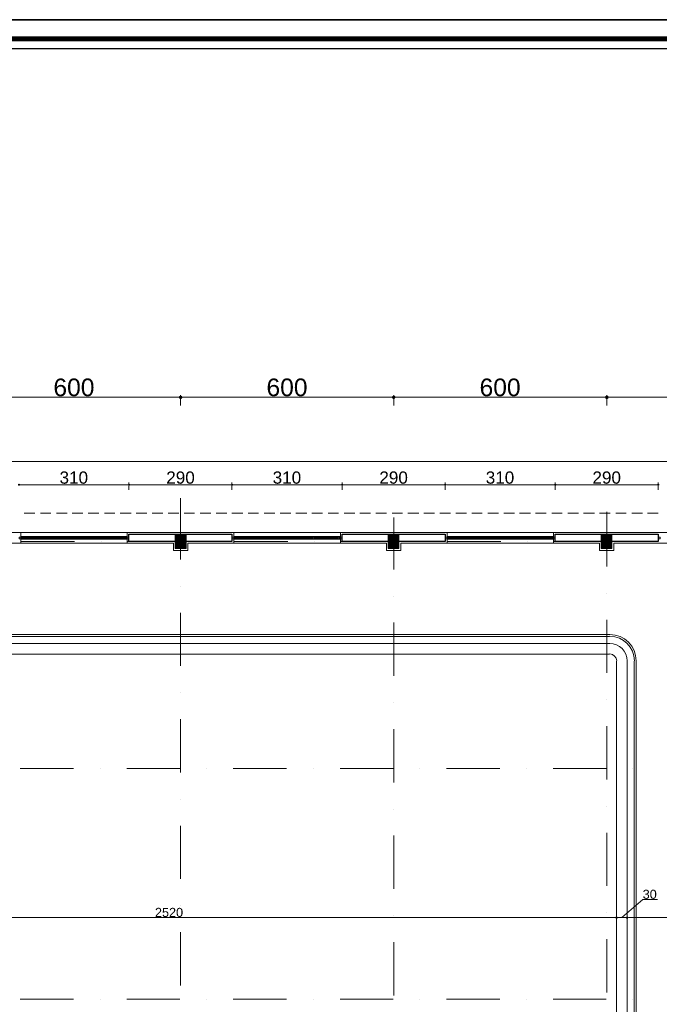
# Model space of a CAD drawing. Header units: metres. Extents: x 5.7 to 89.8, y 4 to 63.5.
# Tile 14 of 22: x 38.6 to 56.6, y 35.7 to 63.5. Entities that reach past the tile are written whole.
import ezdxf

# ---------------------------------------------------------------- set-up
doc = ezdxf.new("R2010")
doc.units = ezdxf.units.M
doc.header["$MEASUREMENT"] = 0
for name, color, linetype in [('PDF2_ax', 7, 'Continuous'), ('PDF2_column', 7, 'Continuous'), ('PDF2_dim', 7, 'Continuous'), ('PDF2_furn', 7, 'Continuous'), ('PDF2_KADR', 7, 'Continuous'), ('PDF2_khatchin', 7, 'Continuous'), ('PDF2_Layer5', 7, 'Continuous'), ('PDF2_line-estakhr', 7, 'Continuous'), ('PDF2_Text', 7, 'Continuous'), ('PDF2_W', 7, 'Continuous'), ('PDF2_wall', 7, 'Continuous'), ('PDF2_WIN', 7, 'Continuous')]:
    doc.layers.add(name, color=color, linetype=linetype)
doc.styles.add('PDF Arial', font='arial.ttf')

msp = doc.modelspace()

# ---------------------------------------------------------------- hatches: boundary and pattern name
at = {"layer": 'PDF2_dim', "transparency": 33554559}
for points in [[(38.557, 50.397), (38.547, 50.378), (38.557, 50.358), (38.586, 50.349), (38.605, 50.358), (38.615, 50.378), (38.605, 50.397), (38.586, 50.406)], [(41.658, 50.397), (41.649, 50.378), (41.658, 50.358), (41.677, 50.349), (41.706, 50.358), (41.706, 50.397), (41.677, 50.406)], [(44.557, 50.397), (44.548, 50.378), (44.557, 50.358), (44.576, 50.349), (44.605, 50.358), (44.615, 50.378), (44.605, 50.397), (44.576, 50.406)], [(47.658, 50.397), (47.649, 50.378), (47.658, 50.358), (47.678, 50.349), (47.707, 50.358), (47.707, 50.397), (47.678, 50.406)], [(50.557, 50.397), (50.548, 50.378), (50.557, 50.358), (50.577, 50.349), (50.606, 50.358), (50.615, 50.378), (50.606, 50.397), (50.577, 50.406)], [(53.659, 50.397), (53.649, 50.378), (53.659, 50.358), (53.678, 50.349), (53.707, 50.358), (53.707, 50.397), (53.678, 50.406)], [(56.558, 50.397), (56.548, 50.378), (56.558, 50.358), (56.577, 50.349), (56.606, 50.358), (56.615, 50.378), (56.606, 50.397), (56.577, 50.406)], [(55.383, 38.204), (55.373, 38.184), (55.383, 38.156), (55.402, 38.146), (55.431, 38.156), (55.44, 38.184), (55.431, 38.204), (55.402, 38.213)], [(55.681, 38.204), (55.672, 38.184), (55.681, 38.156), (55.71, 38.146), (55.729, 38.156), (55.739, 38.184), (55.729, 38.204), (55.71, 38.213)]]:
    msp.add_hatch(color=256, dxfattribs=at).paths.add_polyline_path(points)
at = {"layer": 'PDF2_W', "transparency": 33554559}
for points in [[(43.17, 52.805), (43.18, 52.843), (43.17, 52.872), (43.132, 52.891), (43.093, 52.872), (43.084, 52.843), (43.093, 52.805), (43.132, 52.785)], [(49.17, 52.805), (49.18, 52.843), (49.17, 52.872), (49.132, 52.891), (49.093, 52.872), (49.084, 52.843), (49.093, 52.805), (49.132, 52.785)], [(55.171, 52.805), (55.18, 52.843), (55.171, 52.872), (55.132, 52.891), (55.094, 52.872), (55.084, 52.843), (55.094, 52.805), (55.132, 52.785)]]:
    msp.add_hatch(color=256, dxfattribs=at).paths.add_polyline_path(points)

# ---------------------------------------------------------------- linework, layer by layer
at = {"layer": 'PDF2_ax', "lineweight": 9}
for points in [[(43.132, 50.002), (43.132, 48.268)], [(49.132, 49.453), (49.132, 47.989)], [(55.132, 49.617), (55.132, 48.076)], [(38.644, 48.779), (40.146, 48.779)], [(40.897, 48.779), (40.897, 48.779)], [(41.649, 48.779), (43.141, 48.779)], [(43.893, 48.779), (43.893, 48.779)], [(44.644, 48.779), (46.146, 48.779)], [(46.898, 48.779), (46.898, 48.779)], [(47.649, 48.779), (49.142, 48.779)], [(49.893, 48.779), (49.893, 48.779)], [(50.644, 48.779), (52.147, 48.779)], [(52.898, 48.779), (52.898, 48.779)], [(53.649, 48.779), (55.142, 48.779)], [(55.893, 48.779), (55.893, 48.779)], [(43.132, 47.517), (43.132, 47.517)], [(49.132, 47.238), (49.132, 47.238)], [(55.132, 47.325), (55.132, 47.325)], [(43.132, 46.766), (43.132, 45.273)], [(49.132, 46.496), (49.132, 44.994)], [(55.132, 46.573), (55.132, 45.08)], [(43.132, 44.522), (43.132, 44.522)], [(49.132, 44.243), (49.132, 44.243)], [(55.132, 44.329), (55.132, 44.329)], [(43.132, 43.771), (43.132, 42.268)], [(55.132, 43.578), (55.132, 42.076)], [(49.132, 43.491), (49.132, 41.989)], [(38.615, 42.384), (40.117, 42.384)], [(40.868, 42.384), (40.868, 42.384)], [(41.62, 42.384), (43.112, 42.384)], [(43.864, 42.384), (43.864, 42.384)], [(44.615, 42.384), (46.117, 42.384)], [(46.869, 42.384), (46.869, 42.384)], [(47.62, 42.384), (49.113, 42.384)], [(49.864, 42.384), (49.864, 42.384)], [(50.615, 42.384), (52.118, 42.384)], [(52.869, 42.384), (52.869, 42.384)], [(53.62, 42.384), (55.113, 42.384)], [(55.864, 42.384), (55.864, 42.384)], [(43.132, 41.517), (43.132, 41.517)], [(49.132, 41.238), (49.132, 41.238)], [(55.132, 41.324), (55.132, 41.324)], [(43.132, 40.766), (43.132, 39.273)], [(49.132, 40.496), (49.132, 38.994)], [(55.132, 40.573), (55.132, 39.08)], [(43.132, 38.522), (43.132, 38.522)], [(55.132, 38.329), (55.132, 38.329)], [(49.132, 38.242), (49.132, 38.242)], [(43.132, 37.77), (43.132, 36.268)], [(49.132, 37.491), (49.132, 35.989)], [(55.132, 37.578), (55.132, 36.075)], [(38.615, 35.883), (40.117, 35.883)], [(40.868, 35.883), (40.868, 35.883)], [(41.62, 35.883), (43.112, 35.883)], [(43.864, 35.883), (43.864, 35.883)], [(44.615, 35.883), (46.117, 35.883)], [(46.869, 35.883), (46.869, 35.883)], [(47.62, 35.883), (49.113, 35.883)], [(49.864, 35.883), (49.864, 35.883)], [(50.615, 35.883), (52.118, 35.883)], [(52.869, 35.883), (52.869, 35.883)], [(53.62, 35.883), (55.113, 35.883)], [(55.864, 35.883), (55.864, 35.883)]]:
    msp.add_lwpolyline(points, dxfattribs=at)
at = {"layer": 'PDF2_column', "lineweight": 18}
for points in [[(42.978, 48.952), (43.016, 48.981)], [(42.978, 48.914), (43.045, 48.981)], [(42.978, 48.875), (43.084, 48.981)], [(42.978, 48.846), (43.122, 48.981)], [(42.978, 48.808), (43.132, 48.962), (43.151, 48.981)], [(42.978, 48.769), (42.987, 48.779), (43.132, 48.923), (43.19, 48.981)], [(42.978, 48.74), (43.026, 48.779), (43.132, 48.885), (43.228, 48.981)], [(42.978, 48.702), (43.055, 48.779), (43.132, 48.856), (43.257, 48.981)], [(42.978, 48.663), (43.093, 48.779), (43.132, 48.817), (43.286, 48.962)], [(42.978, 48.634), (43.132, 48.779), (43.286, 48.933)], [(42.978, 48.596), (43.132, 48.75), (43.161, 48.779), (43.286, 48.894)], [(42.997, 48.577), (43.132, 48.711), (43.199, 48.779), (43.286, 48.856)], [(43.035, 48.577), (43.132, 48.673), (43.238, 48.779), (43.286, 48.827)], [(43.132, 49.029), (43.132, 48.528)], [(48.978, 48.952), (49.016, 48.981)], [(48.978, 48.914), (49.045, 48.981)], [(48.978, 48.875), (49.084, 48.981)], [(48.978, 48.846), (49.122, 48.981)], [(48.978, 48.808), (49.132, 48.962), (49.151, 48.981)], [(48.978, 48.769), (48.987, 48.779), (49.132, 48.923), (49.19, 48.981)], [(48.978, 48.74), (49.026, 48.779), (49.132, 48.885), (49.228, 48.981)], [(48.978, 48.702), (49.055, 48.779), (49.132, 48.856), (49.257, 48.981)], [(48.978, 48.663), (49.093, 48.779), (49.132, 48.817), (49.276, 48.962)], [(48.978, 48.634), (49.132, 48.779), (49.276, 48.933)], [(48.978, 48.596), (49.132, 48.75), (49.161, 48.779), (49.276, 48.894)], [(48.997, 48.577), (49.132, 48.711), (49.199, 48.779), (49.276, 48.856)], [(49.036, 48.577), (49.132, 48.673), (49.238, 48.779), (49.276, 48.827)], [(49.132, 49.029), (49.132, 48.528)], [(54.978, 48.952), (55.007, 48.981)], [(54.978, 48.914), (55.046, 48.981)], [(54.978, 48.875), (55.084, 48.981)], [(54.978, 48.846), (55.123, 48.981)], [(54.978, 48.808), (55.132, 48.962), (55.151, 48.981)], [(54.978, 48.769), (54.988, 48.779), (55.132, 48.923), (55.19, 48.981)], [(54.978, 48.74), (55.026, 48.779), (55.132, 48.885), (55.229, 48.981)], [(54.978, 48.702), (55.055, 48.779), (55.132, 48.856), (55.257, 48.981)], [(54.978, 48.663), (55.094, 48.779), (55.132, 48.817), (55.277, 48.962)], [(54.978, 48.634), (55.132, 48.779), (55.277, 48.933)], [(54.978, 48.596), (55.132, 48.75), (55.161, 48.779), (55.277, 48.894)], [(54.997, 48.577), (55.132, 48.711), (55.2, 48.779), (55.277, 48.856)], [(55.036, 48.577), (55.132, 48.673), (55.238, 48.779), (55.277, 48.827)], [(55.132, 49.029), (55.132, 48.528)], [(43.334, 48.779), (42.929, 48.779)], [(43.074, 48.577), (43.132, 48.644), (43.276, 48.779), (43.286, 48.788)], [(43.103, 48.577), (43.132, 48.605), (43.286, 48.75)], [(43.132, 48.779), (43.132, 48.779)], [(43.141, 48.577), (43.286, 48.721)], [(43.18, 48.577), (43.286, 48.683)], [(43.209, 48.577), (43.286, 48.644)], [(43.247, 48.577), (43.286, 48.615)], [(49.334, 48.779), (48.93, 48.779)], [(49.074, 48.577), (49.132, 48.644), (49.267, 48.779), (49.276, 48.788)], [(49.103, 48.577), (49.132, 48.605), (49.276, 48.75)], [(49.132, 48.779), (49.132, 48.779)], [(49.142, 48.577), (49.276, 48.721)], [(49.18, 48.577), (49.276, 48.683)], [(49.209, 48.577), (49.276, 48.644)], [(49.248, 48.577), (49.276, 48.615)], [(55.334, 48.779), (54.93, 48.779)], [(55.074, 48.577), (55.132, 48.644), (55.267, 48.779), (55.277, 48.788)], [(55.103, 48.577), (55.132, 48.605), (55.277, 48.75)], [(55.132, 48.779), (55.132, 48.779)], [(55.142, 48.577), (55.277, 48.721)], [(55.18, 48.577), (55.277, 48.683)], [(55.209, 48.577), (55.277, 48.644)], [(55.248, 48.577), (55.277, 48.615)]]:
    msp.add_lwpolyline(points, dxfattribs=at)
for points in [[(42.978, 48.577), (43.286, 48.577), (43.286, 48.981), (42.978, 48.981)], [(48.978, 48.577), (49.276, 48.577), (49.276, 48.981), (48.978, 48.981)], [(54.978, 48.577), (55.277, 48.577), (55.277, 48.981), (54.978, 48.981)]]:
    msp.add_lwpolyline(points, close=True, dxfattribs=at)
at = {"layer": 'PDF2_dim', "lineweight": 20}
for points in [[(43.035, 52.843), (37.228, 52.843)], [(49.036, 52.843), (43.228, 52.843)], [(55.026, 52.843), (49.228, 52.843)], [(61.026, 52.843), (55.229, 52.843)], [(38.615, 50.378), (38.644, 50.378), (41.62, 50.378), (41.649, 50.378)], [(41.706, 50.378), (41.745, 50.378), (44.519, 50.378), (44.548, 50.378)], [(44.615, 50.378), (44.644, 50.378), (47.62, 50.378), (47.649, 50.378)], [(47.707, 50.378), (47.745, 50.378), (50.519, 50.378), (50.548, 50.378)], [(50.615, 50.378), (50.644, 50.378), (53.62, 50.378), (53.649, 50.378)], [(53.707, 50.378), (53.745, 50.378), (56.519, 50.378), (56.548, 50.378)], [(55.556, 38.184), (56.143, 38.695), (56.558, 38.695)], [(30.236, 38.184), (30.264, 38.184), (55.344, 38.184), (55.373, 38.184)], [(55.44, 38.184), (55.469, 38.184), (55.643, 38.184), (55.672, 38.184)], [(55.739, 38.184), (55.768, 38.184), (60.882, 38.184), (60.921, 38.184)]]:
    msp.add_lwpolyline(points, dxfattribs=at)
for points in [[(43.132, 52.901), (43.132, 52.612)], [(49.132, 52.901), (49.132, 52.612)], [(55.132, 52.901), (55.132, 52.612)], [(41.677, 50.435), (41.677, 50.233)], [(44.576, 50.435), (44.576, 50.233)], [(47.678, 50.435), (47.678, 50.233)], [(50.577, 50.435), (50.577, 50.233)], [(53.678, 50.435), (53.678, 50.233)], [(56.577, 50.435), (56.577, 50.233)], [(55.402, 38.117), (55.402, 38.107)], [(55.71, 38.117), (55.71, 38.107)]]:
    msp.add_lwpolyline(points, close=True, dxfattribs=at)
at = {"layer": 'PDF2_furn', "lineweight": 9}
msp.add_lwpolyline([(20.778, 49.617), (20.778, 51.033), (71.63, 51.033), (71.63, 27.234), (63.733, 27.234), (63.733, 16.225), (20.778, 16.225), (20.778, 29.314)], dxfattribs=at)
at = {"layer": 'PDF2_KADR', "lineweight": 25}
for points in [[(5.695, 4.013), (89.785, 4.013), (89.785, 63.476), (5.695, 63.476)], [(5.695, 63.476), (89.785, 63.476), (89.785, 4.013), (5.695, 4.013)], [(6.514, 4.832), (88.841, 4.832), (88.841, 62.657), (6.514, 62.657)]]:
    msp.add_lwpolyline(points, close=True, dxfattribs=at)
at = {"layer": 'PDF2_KADR', "lineweight": 0, "const_width": 0.135}
msp.add_lwpolyline([(6.235, 62.937), (6.235, 4.552), (89.111, 4.552), (89.111, 62.937)], close=True, dxfattribs=at)
at = {"layer": 'PDF2_khatchin', "lineweight": 18}
for points in [[(39.029, 49.578), (38.73, 49.578)], [(39.481, 49.578), (39.183, 49.578)], [(39.934, 49.578), (39.636, 49.578)], [(40.377, 49.578), (40.079, 49.578)], [(40.83, 49.578), (40.531, 49.578)], [(41.283, 49.578), (40.984, 49.578)], [(41.735, 49.578), (41.427, 49.578)], [(42.178, 49.578), (41.88, 49.578)], [(42.631, 49.578), (42.332, 49.578)], [(43.084, 49.578), (42.785, 49.578)], [(43.527, 49.578), (43.228, 49.578)], [(43.979, 49.578), (43.681, 49.578)], [(44.432, 49.578), (44.133, 49.578)], [(44.885, 49.578), (44.576, 49.578)], [(45.328, 49.578), (45.029, 49.578)], [(45.78, 49.578), (45.482, 49.578)], [(46.233, 49.578), (45.934, 49.578)], [(46.686, 49.578), (46.377, 49.578)], [(47.129, 49.578), (46.83, 49.578)], [(47.581, 49.578), (47.283, 49.578)], [(48.034, 49.578), (47.735, 49.578)], [(48.477, 49.578), (48.178, 49.578)], [(48.93, 49.578), (48.631, 49.578)], [(49.382, 49.578), (49.084, 49.578)], [(49.835, 49.578), (49.527, 49.578)], [(50.278, 49.578), (49.98, 49.578)], [(50.731, 49.578), (50.432, 49.578)], [(51.183, 49.578), (50.885, 49.578)], [(51.626, 49.578), (51.328, 49.578)], [(52.079, 49.578), (51.781, 49.578)], [(52.532, 49.578), (52.233, 49.578)], [(52.984, 49.578), (52.676, 49.578)], [(53.427, 49.578), (53.129, 49.578)], [(53.88, 49.578), (53.582, 49.578)], [(54.333, 49.578), (54.034, 49.578)], [(54.785, 49.578), (54.477, 49.578)], [(55.229, 49.578), (54.93, 49.578)], [(55.681, 49.578), (55.383, 49.578)], [(56.134, 49.578), (55.835, 49.578)], [(56.577, 49.578), (56.278, 49.578)]]:
    msp.add_lwpolyline(points, dxfattribs=at)
at = {"layer": 'PDF2_Layer5', "lineweight": 13}
for points in [[(25.198, 31.125), (24.977, 31.125), (24.977, 48.528), (24.929, 48.528), (24.929, 49.029), (30.332, 49.029), (36.332, 49.029), (41.6, 49.029), (43.931, 49.029), (49.931, 49.029), (54.333, 49.029), (57.434, 49.029), (61.277, 49.029), (61.277, 48.981)], [(38.634, 48.731), (38.634, 49.029)], [(41.629, 49.029), (41.629, 48.731)], [(44.634, 48.731), (44.634, 49.029)], [(47.629, 49.029), (47.629, 48.731)], [(50.634, 48.731), (50.634, 49.029)], [(53.63, 49.029), (53.63, 48.731)], [(60.93, 48.731), (55.334, 48.731), (55.334, 48.528), (54.93, 48.528), (54.93, 48.731), (49.931, 48.731), (49.334, 48.731), (49.334, 48.528), (48.93, 48.528), (48.93, 48.731), (48.333, 48.731), (43.334, 48.731), (43.334, 48.528), (42.929, 48.528), (42.929, 48.731), (42.332, 48.731), (37.334, 48.731)]]:
    msp.add_lwpolyline(points, dxfattribs=at)
at = {"layer": 'PDF2_line-estakhr', "lineweight": 18}
for points in [[(30.409, 46.159), (55.209, 46.159)], [(30.409, 46.101), (55.209, 46.101)], [(30.409, 45.909), (55.209, 45.909)], [(30.409, 45.601), (55.209, 45.601)], [(55.402, 45.408), (55.402, 32.55)], [(55.71, 45.408), (55.71, 32.55)], [(55.903, 45.408), (55.903, 32.55)], [(55.96, 45.408), (55.96, 32.55)]]:
    msp.add_lwpolyline(points, dxfattribs=at)
for radius in [0.746, 0.698, 0.496, 0.197]:
    msp.add_arc((55.214, 45.413), radius, 0.0055, 90, dxfattribs=at)
at = {"layer": 'PDF2_W', "lineweight": 9}
for points in [[(43.084, 52.843), (43.035, 52.843)], [(43.18, 52.843), (43.228, 52.843)], [(49.084, 52.843), (49.036, 52.843)], [(49.18, 52.843), (49.228, 52.843)], [(55.084, 52.843), (55.026, 52.843)], [(55.18, 52.843), (55.229, 52.843)]]:
    msp.add_lwpolyline(points, dxfattribs=at)
at = {"layer": 'PDF2_wall', "lineweight": 30}
for points in [[(41.677, 48.779), (41.677, 48.981), (42.978, 48.981), (42.978, 48.779)], [(44.576, 48.981), (44.576, 48.779), (43.286, 48.779), (43.286, 48.981)], [(47.678, 48.779), (47.678, 48.981), (48.978, 48.981), (48.978, 48.779)], [(50.577, 48.981), (50.577, 48.779), (49.276, 48.779), (49.276, 48.981)], [(53.678, 48.779), (53.678, 48.981), (54.978, 48.981), (54.978, 48.779)], [(56.577, 48.981), (56.577, 48.779), (55.277, 48.779), (55.277, 48.981)]]:
    msp.add_lwpolyline(points, close=True, dxfattribs=at)
at = {"layer": 'PDF2_WIN', "lineweight": 18}
for points in [[(38.586, 48.904), (38.586, 48.856), (38.634, 48.856), (38.634, 48.904)], [(38.634, 48.914), (38.634, 48.846), (38.663, 48.846), (38.663, 48.914)], [(38.663, 48.856), (38.634, 48.856), (38.634, 48.904), (38.663, 48.904), (38.692, 48.904), (38.692, 48.856), (38.663, 48.856), (38.663, 48.904)], [(38.711, 48.894), (38.692, 48.894), (38.692, 48.914), (38.692, 48.846), (38.663, 48.846), (38.663, 48.914), (38.692, 48.914), (38.711, 48.914)], [(38.711, 48.914), (38.711, 48.894), (38.692, 48.894), (38.692, 48.914)], [(38.711, 48.846), (38.711, 48.865), (38.692, 48.865), (38.692, 48.846)], [(38.711, 48.865), (38.711, 48.846), (38.692, 48.846), (38.692, 48.865)], [(39.347, 48.914), (39.347, 48.846), (39.385, 48.846), (39.385, 48.914)], [(39.376, 48.856), (39.376, 48.904), (39.356, 48.904), (39.356, 48.856)], [(39.385, 48.904), (39.404, 48.904), (39.404, 48.856), (39.385, 48.856)], [(40.069, 48.914), (40.05, 48.914), (40.05, 48.894), (40.069, 48.894)], [(40.05, 48.894), (40.05, 48.914), (40.069, 48.914), (40.069, 48.894)], [(40.069, 48.846), (40.05, 48.846), (40.05, 48.865), (40.069, 48.865)], [(40.05, 48.865), (40.05, 48.846), (40.069, 48.846), (40.069, 48.865)], [(40.098, 48.856), (40.098, 48.904), (40.079, 48.904), (40.079, 48.856)], [(40.108, 48.904), (40.127, 48.904), (40.127, 48.856), (40.108, 48.856)], [(40.127, 48.914), (40.127, 48.846), (40.165, 48.846), (40.165, 48.914)], [(40.156, 48.856), (40.156, 48.904), (40.136, 48.904), (40.136, 48.856)], [(40.213, 48.894), (40.194, 48.894), (40.194, 48.914), (40.194, 48.846), (40.165, 48.846), (40.165, 48.914), (40.194, 48.914), (40.213, 48.914)], [(40.165, 48.904), (40.185, 48.904), (40.185, 48.856), (40.165, 48.856)], [(40.213, 48.914), (40.213, 48.894), (40.194, 48.894), (40.194, 48.914)], [(40.213, 48.846), (40.213, 48.865), (40.194, 48.865), (40.194, 48.846)], [(40.213, 48.865), (40.213, 48.846), (40.194, 48.846), (40.194, 48.865)], [(40.849, 48.914), (40.849, 48.846), (40.878, 48.846), (40.878, 48.914)], [(40.878, 48.856), (40.878, 48.904), (40.859, 48.904), (40.859, 48.856)], [(40.888, 48.904), (40.907, 48.904), (40.907, 48.856), (40.888, 48.856)], [(41.571, 48.914), (41.552, 48.914), (41.552, 48.894), (41.571, 48.894)], [(41.552, 48.894), (41.552, 48.914), (41.571, 48.914), (41.571, 48.894)], [(41.571, 48.846), (41.552, 48.846), (41.552, 48.865), (41.571, 48.865)], [(41.552, 48.865), (41.552, 48.846), (41.571, 48.846), (41.571, 48.865)], [(41.6, 48.856), (41.571, 48.856), (41.571, 48.904), (41.6, 48.904), (41.629, 48.904), (41.629, 48.856), (41.6, 48.856), (41.6, 48.904)], [(41.629, 48.904), (41.629, 48.856), (41.677, 48.856), (41.677, 48.904)], [(44.576, 48.904), (44.576, 48.856), (44.634, 48.856), (44.634, 48.904)], [(44.634, 48.914), (44.634, 48.846), (44.663, 48.846), (44.663, 48.914)], [(44.653, 48.856), (44.653, 48.904), (44.634, 48.904), (44.634, 48.856)], [(44.711, 48.894), (44.692, 48.894), (44.692, 48.914), (44.692, 48.846), (44.663, 48.846), (44.663, 48.914), (44.692, 48.914), (44.711, 48.914)], [(44.663, 48.904), (44.692, 48.904), (44.692, 48.856), (44.663, 48.856)], [(44.711, 48.914), (44.711, 48.894), (44.692, 48.894), (44.692, 48.914)], [(44.711, 48.846), (44.711, 48.865), (44.692, 48.865), (44.692, 48.846)], [(44.711, 48.865), (44.711, 48.846), (44.692, 48.846), (44.692, 48.865)], [(45.347, 48.914), (45.347, 48.846), (45.385, 48.846), (45.385, 48.914)], [(45.376, 48.856), (45.376, 48.904), (45.357, 48.904), (45.357, 48.856)], [(45.385, 48.904), (45.405, 48.904), (45.405, 48.856), (45.385, 48.856)], [(46.069, 48.914), (46.05, 48.914), (46.05, 48.894), (46.069, 48.894)], [(46.05, 48.894), (46.05, 48.914), (46.069, 48.914), (46.069, 48.894)], [(46.069, 48.846), (46.05, 48.846), (46.05, 48.865), (46.069, 48.865)], [(46.05, 48.865), (46.05, 48.846), (46.069, 48.846), (46.069, 48.865)], [(46.098, 48.856), (46.098, 48.904), (46.069, 48.904), (46.069, 48.856)], [(46.108, 48.904), (46.127, 48.904), (46.127, 48.856), (46.108, 48.856)], [(46.127, 48.914), (46.127, 48.846), (46.166, 48.846), (46.166, 48.914)], [(46.156, 48.856), (46.156, 48.904), (46.137, 48.904), (46.137, 48.856)], [(46.214, 48.894), (46.194, 48.894), (46.194, 48.914), (46.194, 48.846), (46.166, 48.846), (46.166, 48.914), (46.194, 48.914), (46.214, 48.914)], [(46.166, 48.904), (46.185, 48.904), (46.185, 48.856), (46.166, 48.856)], [(46.214, 48.914), (46.214, 48.894), (46.194, 48.894), (46.194, 48.914)], [(46.214, 48.846), (46.214, 48.865), (46.194, 48.865), (46.194, 48.846)], [(46.214, 48.865), (46.214, 48.846), (46.194, 48.846), (46.194, 48.865)], [(46.849, 48.914), (46.849, 48.846), (46.878, 48.846), (46.878, 48.914)], [(46.878, 48.856), (46.878, 48.904), (46.849, 48.904), (46.849, 48.856)], [(46.888, 48.904), (46.907, 48.904), (46.907, 48.856), (46.888, 48.856)], [(47.572, 48.914), (47.552, 48.914), (47.552, 48.894), (47.572, 48.894)], [(47.552, 48.894), (47.552, 48.914), (47.572, 48.914), (47.572, 48.894)], [(47.572, 48.846), (47.552, 48.846), (47.552, 48.865), (47.572, 48.865)], [(47.552, 48.865), (47.552, 48.846), (47.572, 48.846), (47.572, 48.865)], [(47.601, 48.856), (47.572, 48.856), (47.572, 48.904), (47.601, 48.904), (47.629, 48.904), (47.629, 48.856), (47.601, 48.856), (47.601, 48.904)], [(47.629, 48.904), (47.629, 48.856), (47.678, 48.856), (47.678, 48.904)], [(50.577, 48.904), (50.577, 48.856), (50.634, 48.856), (50.634, 48.904)], [(50.634, 48.914), (50.634, 48.846), (50.663, 48.846), (50.663, 48.914)], [(50.654, 48.856), (50.654, 48.904), (50.634, 48.904), (50.634, 48.856)], [(50.711, 48.894), (50.692, 48.894), (50.692, 48.914), (50.692, 48.846), (50.663, 48.846), (50.663, 48.914), (50.692, 48.914), (50.711, 48.914)], [(50.663, 48.904), (50.692, 48.904), (50.692, 48.856), (50.663, 48.856)], [(50.711, 48.914), (50.711, 48.894), (50.692, 48.894), (50.692, 48.914)], [(50.711, 48.846), (50.711, 48.865), (50.692, 48.865), (50.692, 48.846)], [(50.711, 48.865), (50.711, 48.846), (50.692, 48.846), (50.692, 48.865)], [(51.347, 48.914), (51.347, 48.846), (51.386, 48.846), (51.386, 48.914)], [(51.376, 48.856), (51.376, 48.904), (51.357, 48.904), (51.357, 48.856)], [(51.386, 48.904), (51.405, 48.904), (51.405, 48.856), (51.386, 48.856)], [(52.069, 48.914), (52.05, 48.914), (52.05, 48.894), (52.069, 48.894)], [(52.05, 48.894), (52.05, 48.914), (52.069, 48.914), (52.069, 48.894)], [(52.069, 48.846), (52.05, 48.846), (52.05, 48.865), (52.069, 48.865)], [(52.05, 48.865), (52.05, 48.846), (52.069, 48.846), (52.069, 48.865)], [(52.098, 48.856), (52.098, 48.904), (52.069, 48.904), (52.069, 48.856)], [(52.108, 48.904), (52.127, 48.904), (52.127, 48.856), (52.108, 48.856)], [(52.127, 48.914), (52.127, 48.846), (52.166, 48.846), (52.166, 48.914)], [(52.156, 48.856), (52.156, 48.904), (52.137, 48.904), (52.137, 48.856)], [(52.214, 48.894), (52.195, 48.894), (52.195, 48.914), (52.195, 48.846), (52.166, 48.846), (52.166, 48.914), (52.195, 48.914), (52.214, 48.914)], [(52.166, 48.904), (52.185, 48.904), (52.185, 48.856), (52.166, 48.856)], [(52.204, 48.914), (52.204, 48.894), (52.195, 48.894), (52.195, 48.914)], [(52.204, 48.846), (52.204, 48.865), (52.195, 48.865), (52.195, 48.846)], [(52.214, 48.865), (52.214, 48.846), (52.195, 48.846), (52.195, 48.865)], [(52.85, 48.914), (52.85, 48.846), (52.878, 48.846), (52.878, 48.914)], [(52.878, 48.856), (52.878, 48.904), (52.85, 48.904), (52.85, 48.856)], [(52.888, 48.904), (52.907, 48.904), (52.907, 48.856), (52.888, 48.856)], [(53.572, 48.914), (53.553, 48.914), (53.553, 48.894), (53.572, 48.894)], [(53.553, 48.894), (53.553, 48.914), (53.572, 48.914), (53.572, 48.894)], [(53.572, 48.846), (53.553, 48.846), (53.553, 48.865), (53.572, 48.865)], [(53.553, 48.865), (53.553, 48.846), (53.572, 48.846), (53.572, 48.865)], [(53.601, 48.856), (53.572, 48.856), (53.572, 48.904), (53.601, 48.904), (53.63, 48.904), (53.63, 48.856), (53.601, 48.856), (53.601, 48.904)], [(53.63, 48.904), (53.63, 48.856), (53.678, 48.856), (53.678, 48.904)], [(56.577, 48.904), (56.577, 48.856), (56.635, 48.856), (56.635, 48.904)]]:
    msp.add_lwpolyline(points, close=True, dxfattribs=at)
for points in [[(38.672, 48.914), (38.653, 48.914), (38.672, 48.914)], [(38.672, 48.846), (38.653, 48.846), (38.672, 48.846)], [(40.05, 48.914), (38.711, 48.914)], [(39.347, 48.894), (38.711, 48.894)], [(39.347, 48.865), (38.711, 48.865)], [(40.05, 48.846), (38.711, 48.846)], [(39.395, 48.914), (39.376, 48.914), (39.395, 48.914)], [(39.395, 48.846), (39.376, 48.846), (39.395, 48.846)], [(40.05, 48.894), (39.414, 48.894), (39.414, 48.914), (39.414, 48.846), (39.385, 48.846), (39.385, 48.914), (39.414, 48.914)], [(40.05, 48.865), (39.414, 48.865), (39.414, 48.846)], [(40.069, 48.846), (40.098, 48.846), (40.098, 48.914), (40.069, 48.914), (40.069, 48.856)], [(40.088, 48.914), (40.108, 48.914), (40.088, 48.914)], [(40.098, 48.846), (40.127, 48.846), (40.127, 48.914), (40.098, 48.914), (40.098, 48.856), (40.088, 48.856)], [(40.108, 48.846), (40.088, 48.846)], [(40.108, 48.856), (40.108, 48.856)], [(40.175, 48.914), (40.156, 48.914), (40.175, 48.914)], [(40.175, 48.846), (40.156, 48.846), (40.175, 48.846)], [(41.552, 48.914), (40.213, 48.914)], [(40.849, 48.894), (40.213, 48.894)], [(40.849, 48.865), (40.213, 48.865)], [(41.552, 48.846), (40.213, 48.846)], [(40.888, 48.914), (40.868, 48.914), (40.888, 48.914)], [(40.888, 48.846), (40.868, 48.846), (40.888, 48.846)], [(41.552, 48.894), (40.907, 48.894), (40.907, 48.914), (40.907, 48.846), (40.878, 48.846), (40.878, 48.914), (40.907, 48.914)], [(41.552, 48.865), (40.907, 48.865), (40.907, 48.846)], [(41.571, 48.846), (41.6, 48.846), (41.6, 48.914), (41.571, 48.914), (41.571, 48.856)], [(41.591, 48.914), (41.61, 48.914), (41.591, 48.914)], [(41.61, 48.856), (41.6, 48.856), (41.591, 48.856)], [(41.61, 48.846), (41.591, 48.846)], [(41.6, 48.856), (41.6, 48.914), (41.629, 48.914), (41.629, 48.846), (41.6, 48.846)], [(44.673, 48.914), (44.653, 48.914), (44.673, 48.914)], [(44.673, 48.846), (44.653, 48.846), (44.673, 48.846)], [(46.05, 48.914), (44.711, 48.914)], [(45.347, 48.894), (44.711, 48.894)], [(45.347, 48.865), (44.711, 48.865)], [(46.05, 48.846), (44.711, 48.846)], [(45.395, 48.914), (45.376, 48.914), (45.395, 48.914)], [(45.395, 48.846), (45.376, 48.846), (45.395, 48.846)], [(46.05, 48.894), (45.414, 48.894), (45.414, 48.914), (45.414, 48.846), (45.385, 48.846), (45.385, 48.914), (45.414, 48.914)], [(46.05, 48.865), (45.414, 48.865), (45.414, 48.846)], [(46.069, 48.846), (46.098, 48.846), (46.098, 48.914), (46.069, 48.914), (46.069, 48.856)], [(46.089, 48.914), (46.108, 48.914), (46.089, 48.914)], [(46.098, 48.846), (46.127, 48.846), (46.127, 48.914), (46.098, 48.914), (46.098, 48.856), (46.089, 48.856)], [(46.108, 48.846), (46.089, 48.846)], [(46.108, 48.856), (46.108, 48.856)], [(46.175, 48.914), (46.146, 48.914), (46.175, 48.914)], [(46.175, 48.846), (46.146, 48.846), (46.175, 48.846)], [(47.552, 48.914), (46.214, 48.914)], [(46.849, 48.894), (46.214, 48.894)], [(46.849, 48.865), (46.214, 48.865)], [(47.552, 48.846), (46.214, 48.846)], [(46.888, 48.914), (46.869, 48.914), (46.888, 48.914)], [(46.888, 48.846), (46.869, 48.846), (46.888, 48.846)], [(47.552, 48.894), (46.907, 48.894), (46.907, 48.914), (46.907, 48.846), (46.878, 48.846), (46.878, 48.914), (46.907, 48.914)], [(47.552, 48.865), (46.907, 48.865), (46.907, 48.846)], [(47.572, 48.846), (47.601, 48.846), (47.601, 48.914), (47.572, 48.914), (47.572, 48.856)], [(47.591, 48.914), (47.61, 48.914), (47.591, 48.914)], [(47.61, 48.856), (47.601, 48.856), (47.591, 48.856)], [(47.61, 48.846), (47.591, 48.846)], [(47.601, 48.856), (47.601, 48.914), (47.629, 48.914), (47.629, 48.846), (47.601, 48.846)], [(50.673, 48.914), (50.654, 48.914), (50.673, 48.914)], [(50.673, 48.846), (50.654, 48.846), (50.673, 48.846)], [(52.05, 48.914), (50.711, 48.914)], [(51.347, 48.894), (50.711, 48.894)], [(51.347, 48.865), (50.711, 48.865)], [(52.05, 48.846), (50.711, 48.846)], [(51.395, 48.914), (51.366, 48.914), (51.395, 48.914)], [(51.395, 48.846), (51.366, 48.846), (51.395, 48.846)], [(52.05, 48.894), (51.415, 48.894), (51.415, 48.914), (51.415, 48.846), (51.386, 48.846), (51.386, 48.914), (51.415, 48.914)], [(52.05, 48.865), (51.415, 48.865), (51.415, 48.846)], [(52.069, 48.846), (52.098, 48.846), (52.098, 48.914), (52.069, 48.914), (52.069, 48.856)], [(52.089, 48.914), (52.108, 48.914), (52.089, 48.914)], [(52.098, 48.846), (52.127, 48.846), (52.127, 48.914), (52.098, 48.914), (52.098, 48.856), (52.089, 48.856)], [(52.108, 48.846), (52.089, 48.846)], [(52.108, 48.856), (52.108, 48.856)], [(52.175, 48.914), (52.147, 48.914), (52.175, 48.914)], [(52.175, 48.846), (52.147, 48.846), (52.175, 48.846)], [(53.553, 48.914), (52.214, 48.914)], [(52.85, 48.894), (52.214, 48.894)], [(52.85, 48.865), (52.214, 48.865)], [(53.553, 48.846), (52.214, 48.846)], [(52.888, 48.914), (52.869, 48.914), (52.888, 48.914)], [(52.888, 48.846), (52.869, 48.846), (52.888, 48.846)], [(53.553, 48.894), (52.907, 48.894), (52.907, 48.914), (52.907, 48.846), (52.878, 48.846), (52.878, 48.914), (52.907, 48.914)], [(53.553, 48.865), (52.907, 48.865), (52.907, 48.846)], [(53.572, 48.846), (53.601, 48.846), (53.601, 48.914), (53.572, 48.914), (53.572, 48.856)], [(53.591, 48.914), (53.61, 48.914), (53.591, 48.914)], [(53.61, 48.856), (53.601, 48.856), (53.591, 48.856)], [(53.61, 48.846), (53.591, 48.846)], [(53.601, 48.856), (53.601, 48.914), (53.63, 48.914), (53.63, 48.846), (53.601, 48.846)]]:
    msp.add_lwpolyline(points, dxfattribs=at)

# ---------------------------------------------------------------- texts
at = {"layer": 'PDF2_Text', "attachment_point": 7, "style": 'PDF Arial'}
for s, insert, char_height in [('600', (39.549, 52.864), 0.4964), ('600', (45.549, 52.864), 0.4964), ('600', (51.549, 52.864), 0.4964), ('310', (39.722, 50.401), 0.3447), ('290', (42.727, 50.401), 0.3447), ('310', (45.723, 50.401), 0.3447), ('290', (48.727, 50.401), 0.3447), ('310', (51.723, 50.401), 0.3447), ('290', (54.728, 50.401), 0.3447), ('30', (56.143, 38.71), 0.2551), ('2520', (42.409, 38.199), 0.2551)]:
    msp.add_mtext(s, dxfattribs=dict(at, insert=insert, char_height=char_height))

doc.saveas('drawing.dxf')
